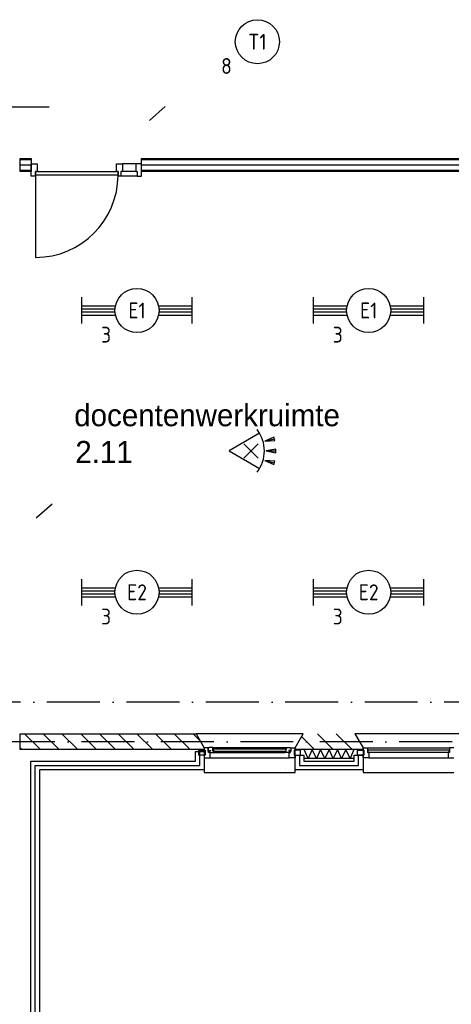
# Model space of a CAD drawing. Header units: millimetres. Extents: x 89505 to 240707, y 191 to 84291.
# Tile 37 of 50: x 190400 to 195290, y 38683 to 49856. Entities that reach past the tile are written whole.
import ezdxf
from ezdxf.enums import TextEntityAlignment as Align

# ---------------------------------------------------------------- set-up
doc = ezdxf.new("R2010")
doc.units = ezdxf.units.MM
doc.header["$LTSCALE"] = 100
doc.linetypes.add('DASHDOT', pattern=[9, 6, -1.5, 0, -1.5])
doc.layers.get('0').update_dxf_attribs({"linetype": 'CONTINUOUS'})
for name, color, linetype in [('AL$1----_ALGEMEEN', 9, 'CONTINUOUS'), ('AL$7----_STRAMIEN', 1, 'DASHDOT'), ('AL21----_BUITENWAND', 4, 'CONTINUOUS'), ('AL21K---_ISOLATIE', 1, 'CONTINUOUS'), ('AL22----_BINNENWAND', 7, 'CONTINUOUS'), ('AL28----_KONSTRUKTIE', 3, 'CONTINUOUS'), ('AL31----_BUITENKOZ', 7, 'CONTINUOUS'), ('AL32----_BINNENKOZ', 9, 'CONTINUOUS'), ('AL32----_DRAAIRICHTING', 1, 'CONTINUOUS'), ('ALL-----_REFLIJNEN', 8, 'CONTINUOUS'), ('ALXA3---_VOLZWART', 14, 'CONTINUOUS'), ('ALXAB---_PREFABBETON', 1, 'CONTINUOUS'), ('BOUW', 8, 'CONTINUOUS'), ('EB63101-_ATTRIB', 2, 'CONTINUOUS'), ('EL63101-_LICHT-ARM', 3, 'CONTINUOUS'), ('EL6521--_BEWAKING', 3, 'CONTINUOUS')]:
    doc.layers.add(name, color=color, linetype=linetype)
doc.styles.add('1_8', font='ISO', dxfattribs={"height": 1.8})
doc.styles.add('BURO-025', font='BUROFONT.shx', dxfattribs={"height": 250})

# ---------------------------------------------------------------- blocks, each defined once
blk = doc.blocks.new('EJ3T20')
at = {"color": 0}
for p, q in [((-6.25, -1.5), (-6.25, 1.5)), ((6.25, -1.5), (6.25, 1.5)), ((-6.25, 0.52), (-2.44, 0.52)), ((-6.25, 0.17), (-2.49, 0.17)), ((2.44, 0.52), (6.25, 0.52)), ((2.49, 0.17), (6.25, 0.17)), ((-6.25, -0.17), (-2.49, -0.17)), ((-6.25, -0.52), (-2.44, -0.52)), ((2.44, -0.52), (6.25, -0.52)), ((2.49, -0.17), (6.25, -0.17))]:
    blk.add_line(p, q, dxfattribs=at)
blk.add_circle((0, 0), 2.5, dxfattribs=at)
at = {"color": 6, "style": '1_8'}
for tag, flags, p in [('SCHAK', 8, (3.5, 2.75)), ('A_CODE', 8, (0, 0)), ('GROEP', 8, (-3.5, -2.75)), ('KAST', 9, (3.5, -2.75))]:
    blk.add_attdef(tag, text='', height=1.8, dxfattribs=dict(at, flags=flags)).set_placement(p, align=Align.MIDDLE)
blk = doc.blocks.new('ES652116')
for p, q in [((1.56, 1.09), (2.62, 1.37)), ((-0.81, -0.81), (0.81, 0.81)), ((0.81, -0.81), (-0.81, 0.81)), ((1.7, 0), (2.8, 0)), ((1.56, -1.09), (2.62, -1.37))]:
    blk.add_line(p, q)
blk.add_lwpolyline([(0.96, 2), (-2.5, 0), (0.96, -2)])
for points in [[(2.67, 1.18), (2.57, 1.56), (1.56, 1.09)], [(2.8, -0.2), (2.8, 0.2), (1.7, 0)], [(2.57, -1.56), (2.67, -1.18), (1.56, -1.09)]]:
    blk.add_lwpolyline(points, close=True)
blk.add_arc((-2.5, 0), 4, 322.8192, 37.1808)
at = {"style": '1_8'}
for tag, flags, p in [('SCHAK', 8, (3, 5.5)), ('KAST', 9, (-3, 0.5)), ('M_CODE', 9, (0, 0)), ('DOEL', 9, (-3, -2)), ('GROEP', 9, (-3, -4.5))]:
    blk.add_attdef(tag, text='', height=1.8, dxfattribs=dict(at, flags=flags)).set_placement(p, align=Align.MIDDLE_CENTER)
at = {"style": '1_8', "flags": 8}
blk.add_attdef('CODE', text='', height=1.8, dxfattribs=at).set_placement((0, 0), align=Align.MIDDLE)
blk = doc.blocks.new('ES3G00')
blk.add_circle((0, 0), 2.5)
at = {"color": 6, "style": '1_8'}
for tag, flags, p in [('SCHAK', 8, (3.5, 2.75)), ('A_CODE', 8, (0, 0)), ('GROEP', 8, (-3.5, -2.75)), ('KAST', 9, (3.5, -2.75))]:
    blk.add_attdef(tag, text='', height=1.8, dxfattribs=dict(at, flags=flags)).set_placement(p, align=Align.MIDDLE)

msp = doc.modelspace()

# ---------------------------------------------------------------- linework, layer by layer
at = {"layer": 'AL$1----_ALGEMEEN', "color": 8}
msp.add_line((193412, 41363), (193412, 41363), dxfattribs=at)
at = {"layer": 'AL$7----_STRAMIEN', "color": 1}
for p, q in [((191871, 48712), (192050, 48872)), ((190587, 44202), (190766, 44362))]:
    msp.add_line(p, q, dxfattribs=at)
for points in [[(190734, 48863), (89505, 48863)], [(239014, 42113), (89505, 42113)], [(239405, 41663), (89505, 41663)]]:
    msp.add_lwpolyline(points, dxfattribs=at)
at = {"layer": 'AL21----_BUITENWAND', "color": 8}
for p, q in [((192390, 41553), (192490, 41553)), ((192390, 41443), (192390, 41553)), ((192490, 41553), (192490, 41343)), ((193520, 41512), (193620, 41512)), ((193520, 41343), (193520, 41512)), ((193620, 41512), (193620, 41443)), ((194190, 41512), (194290, 41512)), ((194190, 41443), (194190, 41512)), ((194290, 41512), (194290, 41343)), ((190525, 41443), (192390, 41443)), ((190525, 37778), (190525, 41443)), ((192490, 41343), (190625, 41343)), ((190625, 41343), (190625, 37678)), ((194290, 41343), (193520, 41343)), ((193620, 41443), (194190, 41443))]:
    msp.add_line(p, q, dxfattribs=at)
at = {"layer": 'AL21K---_ISOLATIE', "color": 8, "linetype": 'Continuous'}
for p, q in [((194190, 41573), (193620, 41573)), ((193668, 41473), (193624, 41573)), ((193715, 41573), (193668, 41473)), ((193763, 41473), (193715, 41573)), ((193810, 41573), (193763, 41473)), ((193858, 41473), (193810, 41573)), ((193905, 41573), (193858, 41473)), ((193953, 41473), (193905, 41573)), ((194000, 41573), (193953, 41473)), ((194048, 41473), (194000, 41573)), ((194095, 41573), (194048, 41473)), ((194143, 41473), (194095, 41573)), ((194186, 41573), (194143, 41473)), ((194190, 41473), (193620, 41473))]:
    msp.add_line(p, q, dxfattribs=at)
at = {"layer": 'AL22----_BINNENWAND', "color": 8}
for p, q in [((190405, 48133), (190405, 48283)), ((190405, 48283), (190530, 48283)), ((190530, 48283), (190530, 48133)), ((191781, 48283), (195905, 48283)), ((191781, 48133), (191781, 48283)), ((190530, 48133), (190405, 48133)), ((195905, 48133), (191781, 48133))]:
    msp.add_line(p, q, dxfattribs=at)
at = {"layer": 'AL22----_BINNENWAND', "color": 8, "linetype": 'Continuous'}
for p, q in [((190405, 48268), (190530, 48268)), ((191781, 48268), (195905, 48268)), ((190405, 48148), (190530, 48148)), ((191781, 48148), (195905, 48148))]:
    msp.add_line(p, q, dxfattribs=at)
at = {"layer": 'AL28----_KONSTRUKTIE', "color": 8, "linetype": 'Continuous'}
for p, q in [((190405, 41753), (192398, 41753)), ((190405, 41573), (190405, 41753)), ((192398, 41753), (192490, 41593)), ((192490, 41573), (190405, 41573)), ((192490, 41593), (192490, 41573))]:
    msp.add_line(p, q, dxfattribs=at)
at = {"layer": 'AL28----_KONSTRUKTIE', "color": 8}
for p, q in [((193520, 41593), (193613, 41753)), ((194198, 41753), (194290, 41593)), ((193520, 41573), (193520, 41593)), ((194290, 41573), (193520, 41573)), ((194290, 41593), (194290, 41573)), ((192490, 41443), (192490, 41443))]:
    msp.add_line(p, q, dxfattribs=at)
at = {"layer": 'AL31----_BUITENKOZ', "color": 8}
for p, q in [((192398, 41753), (192490, 41593)), ((193613, 41753), (192398, 41753)), ((193520, 41593), (193613, 41753)), ((195413, 41753), (194198, 41753)), ((194198, 41753), (194290, 41593)), ((192429, 41568), (192500, 41568)), ((192429, 41512), (192429, 41568)), ((192534, 41593), (192490, 41593)), ((192490, 41593), (192490, 41568)), ((192490, 41593), (192490, 41313)), ((192490, 41568), (192500, 41568)), ((192500, 41568), (192500, 41512)), ((192500, 41568), (192500, 41512)), ((192534, 41557), (192534, 41593)), ((192537, 41592), (192537, 41562)), ((192544, 41592), (192537, 41592)), ((192547, 41596), (192544, 41592)), ((192589, 41596), (192547, 41596)), ((192589, 41555), (192589, 41596)), ((192589, 41596), (193421, 41596)), ((192606, 41594), (192589, 41594)), ((192589, 41594), (192589, 41581)), ((192589, 41581), (192606, 41581)), ((192606, 41581), (192606, 41594)), ((193404, 41594), (193421, 41594)), ((193404, 41581), (193404, 41594)), ((193421, 41581), (193404, 41581)), ((193421, 41596), (193463, 41596)), ((193421, 41555), (193421, 41596)), ((193421, 41594), (193421, 41581)), ((193463, 41596), (193466, 41592)), ((193466, 41592), (193473, 41592)), ((193473, 41592), (193473, 41562)), ((193476, 41593), (193520, 41593)), ((193476, 41557), (193476, 41593)), ((193510, 41568), (193510, 41512)), ((193520, 41568), (193510, 41568)), ((193581, 41568), (193510, 41568)), ((193510, 41568), (193510, 41512)), ((193520, 41593), (193520, 41568)), ((193520, 41313), (193520, 41593)), ((193581, 41512), (193581, 41568)), ((194229, 41568), (194300, 41568)), ((194229, 41512), (194229, 41568)), ((194290, 41593), (194290, 41313)), ((194300, 41568), (194300, 41512)), ((194340, 41593), (195270, 41593)), ((192500, 41512), (192429, 41512)), ((192490, 41512), (192490, 41479)), ((192500, 41512), (192490, 41512)), ((192490, 41479), (192557, 41479)), ((192540, 41557), (192534, 41557)), ((192537, 41562), (192560, 41562)), ((192540, 41542), (192540, 41557)), ((192557, 41542), (192540, 41542)), ((192552, 41557), (192552, 41542)), ((192560, 41557), (192552, 41557)), ((192552, 41542), (192557, 41542)), ((192557, 41542), (192604, 41542)), ((192557, 41479), (192557, 41542)), ((192557, 41479), (193453, 41479)), ((192560, 41562), (192560, 41557)), ((192606, 41555), (192589, 41555)), ((192604, 41542), (192606, 41555)), ((192604, 41542), (193406, 41542)), ((193404, 41555), (193421, 41555)), ((193406, 41542), (193404, 41555)), ((193453, 41542), (193406, 41542)), ((193450, 41562), (193450, 41557)), ((193473, 41562), (193450, 41562)), ((193450, 41557), (193458, 41557)), ((193458, 41542), (193453, 41542)), ((193453, 41542), (193470, 41542)), ((193453, 41479), (193453, 41542)), ((193520, 41479), (193453, 41479)), ((193458, 41557), (193458, 41542)), ((193470, 41557), (193476, 41557)), ((193470, 41542), (193470, 41557)), ((193510, 41512), (193520, 41512)), ((193510, 41512), (193581, 41512)), ((193520, 41512), (193520, 41479)), ((194300, 41512), (194229, 41512)), ((194357, 41479), (195253, 41479)), ((192490, 41313), (193520, 41313)), ((194290, 41313), (195320, 41313))]:
    msp.add_line(p, q, dxfattribs=at)
at = {"layer": 'AL31----_BUITENKOZ', "color": 8, "linetype": 'Continuous'}
for p, q in [((193419, 41578), (192591, 41578)), ((192591, 41578), (192591, 41557)), ((193419, 41557), (193419, 41578)), ((194290, 41593), (194340, 41593)), ((194290, 41568), (194290, 41593)), ((194290, 41568), (194290, 41568)), ((194300, 41568), (194290, 41568)), ((194300, 41512), (194300, 41568)), ((194340, 41593), (194340, 41542)), ((194340, 41593), (194340, 41593)), ((195265, 41567), (194345, 41567)), ((194345, 41567), (194345, 41546)), ((195265, 41546), (195265, 41567)), ((195320, 41593), (195270, 41593)), ((195270, 41593), (195270, 41542)), ((195270, 41593), (195270, 41593)), ((192591, 41557), (193419, 41557)), ((194290, 41512), (194300, 41512)), ((194290, 41479), (194290, 41512)), ((194357, 41479), (194290, 41479)), ((194340, 41542), (194357, 41542)), ((194345, 41546), (195265, 41546)), ((194357, 41542), (194357, 41479)), ((194357, 41479), (194357, 41479)), ((194357, 41479), (194357, 41479)), ((194357, 41479), (194357, 41479)), ((194357, 41479), (194357, 41479)), ((195253, 41542), (195253, 41479)), ((195270, 41542), (195253, 41542)), ((195253, 41479), (195320, 41479)), ((195253, 41479), (195253, 41479)), ((195253, 41479), (195253, 41479)), ((195253, 41479), (195253, 41479)), ((195253, 41479), (195253, 41479))]:
    msp.add_line(p, q, dxfattribs=at)
at = {"layer": 'AL32----_BINNENKOZ', "color": 8}
for p, q in [((190530, 48221), (190597, 48221)), ((190530, 48082), (190530, 48221)), ((190597, 48221), (190597, 48133)), ((191497, 48221), (191564, 48221)), ((191497, 48133), (191497, 48221)), ((191714, 48221), (191564, 48221)), ((191564, 48221), (191564, 48133)), ((191714, 48221), (191714, 48133)), ((191781, 48221), (191714, 48221)), ((191781, 48082), (191781, 48221)), ((190580, 48082), (190530, 48082)), ((190580, 48133), (191514, 48133)), ((190580, 48093), (190580, 48133)), ((190580, 48133), (190580, 48082)), ((190597, 48133), (190580, 48133)), ((191514, 48093), (190580, 48093)), ((191514, 48133), (191497, 48133)), ((191514, 48133), (191514, 48093)), ((191514, 48082), (191514, 48133)), ((191547, 48082), (191514, 48082)), ((191547, 48082), (191514, 48082)), ((191547, 48133), (191547, 48082)), ((191564, 48133), (191547, 48133)), ((191731, 48082), (191547, 48082)), ((191714, 48133), (191564, 48133)), ((191714, 48133), (191731, 48133)), ((191731, 48133), (191731, 48082)), ((191731, 48082), (191781, 48082))]:
    msp.add_line(p, q, dxfattribs=at)
at = {"layer": 'AL32----_DRAAIRICHTING', "color": 8}
msp.add_line((190580, 48093), (190580, 47159), dxfattribs=at)
msp.add_arc((190580, 48093), 934, 270, 0, dxfattribs=at)
at = {"layer": 'ALL-----_REFLIJNEN', "color": 8, "linetype": 'Continuous'}
for p, q in [((190405, 48208), (190530, 48208)), ((191781, 48208), (195905, 48208)), ((192440, 41393), (192440, 41553)), ((193570, 41512), (193570, 41393)), ((194240, 41393), (194240, 41512)), ((190575, 41393), (192440, 41393)), ((190575, 37728), (190575, 41393)), ((193570, 41393), (194240, 41393))]:
    msp.add_line(p, q, dxfattribs=at)
at = {"layer": 'ALXA3---_VOLZWART', "color": 8}
for p, q in [((192440, 41393), (192440, 41553)), ((193570, 41512), (193570, 41393)), ((194240, 41393), (194240, 41512)), ((190575, 41393), (192440, 41393)), ((190575, 37728), (190575, 41393)), ((193570, 41393), (194240, 41393))]:
    msp.add_line(p, q, dxfattribs=at)
at = {"layer": 'ALXAB---_PREFABBETON', "color": 8}
for p, q in [((190635, 41573), (190455, 41753)), ((190847, 41573), (190667, 41753)), ((191059, 41573), (190879, 41753)), ((191272, 41573), (191092, 41753)), ((191484, 41573), (191304, 41753)), ((191696, 41573), (191516, 41753)), ((191908, 41573), (191728, 41753)), ((192120, 41573), (191940, 41753)), ((192332, 41573), (192152, 41753)), ((192443, 41674), (192364, 41753)), ((193741, 41573), (193594, 41721)), ((193953, 41573), (193773, 41753)), ((194166, 41573), (193986, 41753)), ((190423, 41573), (190405, 41591)), ((193529, 41573), (193520, 41582))]:
    msp.add_line(p, q, dxfattribs=at)

# ---------------------------------------------------------------- block references
at = {"layer": 'EL63101-_LICHT-ARM'}
ref = msp.add_blockref('ES3G00', (193093, 49606, 3900), dxfattribs=dict(at, xscale=100, yscale=100, zscale=100))
ref.add_attrib('A_CODE', 'T1', dxfattribs={"layer": 'EB63101-_ATTRIB', "color": 1, "height": 180, "style": '1_8', "flags": 8}).set_placement((193093, 49606, 3900), align=Align.MIDDLE)
ref.add_attrib('GROEP', '8', dxfattribs={"layer": 'EB63101-_ATTRIB', "color": 1, "height": 180, "style": '1_8', "flags": 8}).set_placement((192743, 49331, 3900), align=Align.MIDDLE)
ref = msp.add_blockref('EJ3T20', (191729, 46557, 3500), dxfattribs=dict(at, xscale=100, yscale=100, zscale=100))
ref.add_attrib('A_CODE', 'E1', dxfattribs={"layer": 'EB63101-_ATTRIB', "color": 1, "height": 180, "style": '1_8', "flags": 8}).set_placement((191729, 46557, 3500), align=Align.MIDDLE)
ref.add_attrib('GROEP', '3', dxfattribs={"layer": 'EB63101-_ATTRIB', "color": 1, "height": 180, "style": '1_8', "flags": 8}).set_placement((191379, 46282, 3500), align=Align.MIDDLE)
ref = msp.add_blockref('EJ3T20', (194354, 46557, 3500), dxfattribs=dict(at, xscale=100, yscale=100, zscale=100))
ref.add_attrib('A_CODE', 'E1', dxfattribs={"layer": '0', "color": 10, "height": 180, "style": '1_8', "flags": 8}).set_placement((194354, 46557, 3500), align=Align.MIDDLE)
ref.add_attrib('GROEP', '3', dxfattribs={"layer": '0', "color": 10, "height": 180, "style": '1_8', "flags": 8}).set_placement((194004, 46282, 3500), align=Align.MIDDLE)
ref = msp.add_blockref('EJ3T20', (191729, 43359, 3500), dxfattribs=dict(at, xscale=100, yscale=100, zscale=100))
ref.add_attrib('A_CODE', 'E2', dxfattribs={"layer": 'EB63101-_ATTRIB', "color": 1, "height": 180, "style": '1_8', "flags": 8}).set_placement((191729, 43359, 3500), align=Align.MIDDLE)
ref.add_attrib('GROEP', '3', dxfattribs={"layer": 'EB63101-_ATTRIB', "color": 1, "height": 180, "style": '1_8', "flags": 8}).set_placement((191379, 43084, 3500), align=Align.MIDDLE)
ref = msp.add_blockref('EJ3T20', (194354, 43359, 3500), dxfattribs=dict(at, xscale=100, yscale=100, zscale=100))
ref.add_attrib('A_CODE', 'E2', dxfattribs={"layer": '0', "color": 10, "height": 180, "style": '1_8', "flags": 8}).set_placement((194354, 43359, 3500), align=Align.MIDDLE)
ref.add_attrib('GROEP', '3', dxfattribs={"layer": '0', "color": 10, "height": 180, "style": '1_8', "flags": 8}).set_placement((194004, 43084, 3500), align=Align.MIDDLE)
at = {"layer": 'EL6521--_BEWAKING', "xscale": 100, "yscale": 100, "zscale": 100}
msp.add_blockref('ES652116', (193022, 44963, 2600), dxfattribs=at)

# ---------------------------------------------------------------- texts
at = {"layer": 'BOUW', "style": 'BURO-025'}
for s, p in [('docentenwerkruimte', (191018, 45243)), ('2.11', (191030, 44826))]:
    msp.add_text(s, height=250, dxfattribs=at).set_placement(p)

doc.saveas('drawing.dxf')
